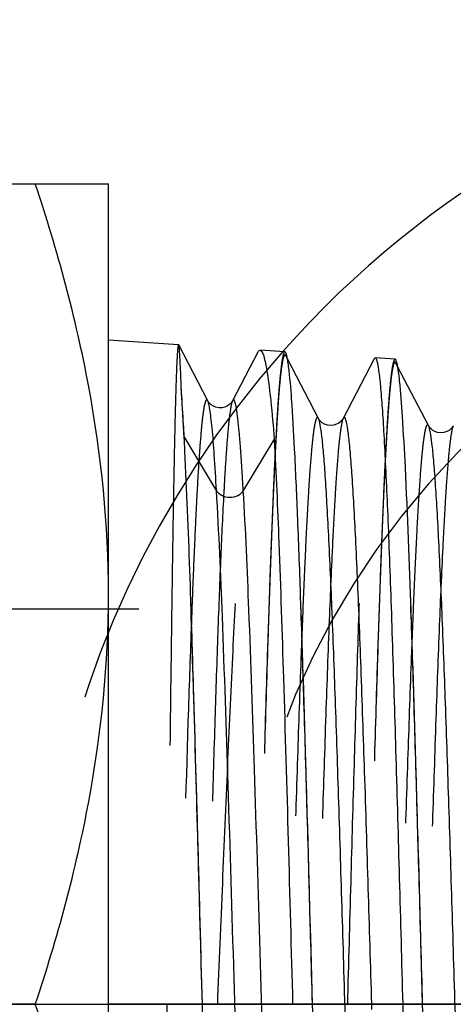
# Model space of a CAD drawing. Header units: millimetres. Extents: x 439 to 561, y 483 to 517.
# Tile 7 of 9: x 523.49 to 530.54, y 500 to 516. Entities that reach past the tile are written whole.
import ezdxf

# ---------------------------------------------------------------- set-up
doc = ezdxf.new("R2010")
doc.units = ezdxf.units.MM
doc.header["$LTSCALE"] = 65.185185
doc.linetypes.add('CENTER', pattern=[0.6, 0.375, -0.075, 0.075, -0.075])
doc.linetypes.add('HIDDEN', pattern=[0.2, 0.1, -0.1])
for name, color, linetype in [('ACHSEN_S', 7, 'CONTINUOUS'), ('KONST.EL_MIT_GEO', 7, 'CONTINUOUS'), ('KURVEN', 7, 'CONTINUOUS')]:
    doc.layers.add(name, color=color, linetype=linetype)

msp = doc.modelspace()

# ---------------------------------------------------------------- linework, layer by layer
at = {"layer": 'ACHSEN_S', "color": 2, "linetype": 'CENTER'}
msp.add_line((439.256, 500), (560.744, 500), dxfattribs=at)
at = {"layer": 'KONST.EL_MIT_GEO', "color": 7, "linetype": 'CONTINUOUS'}
for p, q in [((515.056, 513.332), (524.931, 513.332)), ((524.931, 486.668), (524.931, 513.332)), ((526.07, 510.717), (524.931, 510.793)), ((526.073, 510.715), (526.07, 510.717)), ((526.545, 509.807), (526.073, 510.715)), ((527.361, 510.596), (526.95, 509.808)), ((527.801, 510.602), (527.397, 510.629)), ((528.346, 509.522), (527.842, 510.487)), ((529.254, 510.49), (528.749, 509.522)), ((529.254, 510.49), (529.27, 510.505)), ((529.593, 510.483), (529.27, 510.505)), ((530.137, 509.403), (529.634, 510.367)), ((526.688, 508.349), (526.16, 509.227)), ((527.628, 509.186), (527.124, 508.349)), ((523.74, 500), (516.247, 500)), ((529.216, 499.917), (529.214, 500.002))]:
    msp.add_line(p, q, dxfattribs=at)
at = {"layer": 'KONST.EL_MIT_GEO', "color": 8, "linetype": 'HIDDEN'}
for p, q in [((527.842, 510.487), (527.816, 510.538)), ((529.634, 510.367), (529.607, 510.419)), ((526.16, 509.227), (526.16, 509.27)), ((538.461, 506.419), (512.756, 506.419))]:
    msp.add_line(p, q, dxfattribs=at)
at = {"layer": 'KONST.EL_MIT_GEO', "color": 7, "linetype": 'CONTINUOUS'}
for points in [[(526.949, 509.808), (526.945, 509.799), (526.936, 509.786), (526.922, 509.769), (526.898, 509.746), (526.866, 509.724), (526.826, 509.705), (526.779, 509.693), (526.727, 509.691), (526.679, 509.701), (526.637, 509.719), (526.601, 509.742), (526.575, 509.766), (526.56, 509.784), (526.551, 509.797), (526.545, 509.808)], [(528.749, 509.522), (528.747, 509.518), (528.741, 509.508), (528.729, 509.491), (528.708, 509.47), (528.679, 509.446), (528.642, 509.426), (528.595, 509.41), (528.542, 509.405), (528.492, 509.412), (528.447, 509.428), (528.409, 509.451), (528.381, 509.475), (528.364, 509.494), (528.353, 509.509), (528.347, 509.52), (528.346, 509.522)], [(530.54, 509.402), (530.538, 509.399), (530.532, 509.389), (530.52, 509.372), (530.5, 509.351), (530.47, 509.327), (530.433, 509.307), (530.387, 509.291), (530.334, 509.286), (530.283, 509.293), (530.239, 509.309), (530.2, 509.332), (530.172, 509.356), (530.155, 509.375), (530.145, 509.389), (530.138, 509.4), (530.137, 509.403)]]:
    msp.add_lwpolyline(points, dxfattribs=at)
msp.add_arc((456.583, 505.595), 69.674, 2.79557, 3.02374, dxfattribs=at)
for points, knots in [([(524.931, 506.666), (524.931, 507.794), (524.702, 510.063), (524.1, 512.253), (523.74, 513.332)], [0, 0, 0, 0, 0.498127, 1, 1, 1, 1]), ([(526.114, 510.016), (526.111, 510.112), (526.105, 510.28), (526.096, 510.474), (526.089, 510.591), (526.084, 510.65), (526.079, 510.688), (526.076, 510.709), (526.073, 510.715)], [0, 0, 0, 0, 0.412973, 0.718719, 0.830473, 0.914599, 0.971047, 1, 1, 1, 1]), ([(527.361, 510.596), (527.364, 510.601), (527.372, 510.615), (527.386, 510.63), (527.397, 510.629)], [0, 0, 0, 0, 0.349039, 1, 1, 1, 1]), ([(527.397, 510.629), (527.41, 510.628), (527.437, 510.592), (527.46, 510.522), (527.488, 510.404), (527.529, 510.163), (527.579, 509.751), (527.611, 509.393), (527.628, 509.186)], [0, 0, 0, 0, 0.025731, 0.077239, 0.157962, 0.268396, 0.577453, 1, 1, 1, 1]), ([(527.861, 510.364), (527.857, 510.398), (527.849, 510.457), (527.834, 510.534), (527.822, 510.577), (527.809, 510.602), (527.801, 510.602)], [0, 0, 0, 0, 0.418629, 0.722444, 0.912859, 1, 1, 1, 1]), ([(529.27, 510.505), (529.276, 510.504), (529.289, 510.483), (529.3, 510.446), (529.314, 510.38), (529.334, 510.246), (529.358, 510.016), (529.385, 509.669), (529.412, 509.229), (529.439, 508.7), (529.467, 508.088), (529.495, 507.398), (529.522, 506.637), (529.561, 505.501), (529.608, 503.964), (529.662, 502.021), (529.699, 500.682), (529.717, 500)], [0, 0, 0, 0, 0.00185, 0.005765, 0.011976, 0.02052, 0.044576, 0.077767, 0.11979, 0.170256, 0.228685, 0.294517, 0.367123, 0.445803, 0.618325, 0.805447, 1, 1, 1, 1]), ([(529.666, 510.131), (529.661, 510.182), (529.651, 510.269), (529.633, 510.383), (529.618, 510.444), (529.603, 510.483), (529.593, 510.483)], [0, 0, 0, 0, 0.422786, 0.729021, 0.918903, 1, 1, 1, 1]), ([(528.249, 500), (528.218, 501.177), (528.158, 503.397), (528.079, 506.05), (528.011, 507.882), (527.965, 508.941), (527.919, 509.743), (527.884, 510.189), (527.861, 510.364)], [0, 0, 0, 0, 0.340579, 0.642351, 0.767611, 0.870815, 0.949011, 1, 1, 1, 1]), ([(530.041, 500), (530.01, 501.125), (529.952, 503.255), (529.864, 506.163), (529.788, 508.224), (529.721, 509.471), (529.687, 509.94), (529.666, 510.131)], [0, 0, 0, 0, 0.332926, 0.630495, 0.861, 0.9431, 1, 1, 1, 1]), ([(526.16, 509.27), (526.156, 509.34), (526.142, 509.589), (526.127, 509.837), (526.114, 510.016)], [0, 0, 0, 0, 0.281387, 1, 1, 1, 1]), ([(526.688, 508.349), (526.677, 508.542), (526.657, 508.882), (526.626, 509.278), (526.6, 509.523), (526.583, 509.652), (526.566, 509.742), (526.554, 509.791), (526.545, 509.807)], [0, 0, 0, 0, 0.395906, 0.696915, 0.810406, 0.898762, 0.961878, 1, 1, 1, 1]), ([(527.124, 508.349), (527.117, 508.472), (527.104, 508.703), (527.082, 509.022), (527.061, 509.289), (527.039, 509.501), (527.021, 509.644), (527.005, 509.729), (526.995, 509.773), (526.984, 509.801), (526.975, 509.822), (526.957, 509.823), (526.952, 509.813), (526.95, 509.808)], [0, 0, 0, 0, 0.245628, 0.457663, 0.634697, 0.775879, 0.880604, 0.919224, 0.948706, 0.969203, 0.981344, 0.988517, 1, 1, 1, 1]), ([(529.241, 490.538), (529.238, 490.532), (529.23, 490.517), (529.206, 490.534), (529.198, 490.567), (529.182, 490.621), (529.17, 490.698), (529.156, 490.796), (529.142, 490.917), (529.122, 491.122), (529.098, 491.432), (529.071, 491.864), (529.043, 492.376), (529.015, 492.961), (528.988, 493.614), (528.949, 494.603), (528.902, 495.956), (528.847, 497.685), (528.793, 499.503), (528.738, 501.341), (528.683, 503.129), (528.628, 504.797), (528.574, 506.282), (528.527, 507.378), (528.487, 508.121), (528.46, 508.565), (528.433, 508.927), (528.407, 509.205), (528.379, 509.393), (528.362, 509.491), (528.346, 509.522)], [0, 0, 0, 0, 0.00109, 0.001929, 0.003695, 0.006596, 0.010661, 0.015895, 0.022291, 0.029836, 0.048301, 0.071122, 0.098081, 0.128919, 0.16334, 0.201011, 0.284623, 0.376538, 0.473221, 0.570957, 0.665995, 0.754693, 0.833655, 0.899867, 0.927383, 0.95081, 0.96993, 0.984569, 0.994603, 1, 1, 1, 1]), ([(529.214, 500.002), (529.176, 501.26), (529.122, 503.083), (529.051, 505.16), (529.012, 506.213), (528.983, 506.912), (528.954, 507.539), (528.926, 508.088), (528.897, 508.553), (528.872, 508.886), (528.852, 509.107), (528.838, 509.238), (528.823, 509.345), (528.81, 509.428), (528.794, 509.487), (528.786, 509.523), (528.762, 509.544), (528.752, 509.528), (528.749, 509.522)], [0, 0, 0, 0, 0.394235, 0.570969, 0.650925, 0.724153, 0.789894, 0.847475, 0.896304, 0.935885, 0.952083, 0.965833, 0.977101, 0.985874, 0.992155, 0.995996, 0.997787, 1, 1, 1, 1]), ([(531.033, 490.657), (531.03, 490.651), (531.021, 490.636), (530.998, 490.652), (530.989, 490.685), (530.974, 490.738), (530.961, 490.813), (530.947, 490.91), (530.934, 491.029), (530.914, 491.231), (530.89, 491.536), (530.862, 491.963), (530.835, 492.468), (530.807, 493.045), (530.779, 493.69), (530.741, 494.665), (530.694, 496.001), (530.639, 497.708), (530.584, 499.503), (530.529, 501.318), (530.474, 503.084), (530.42, 504.732), (530.365, 506.198), (530.318, 507.282), (530.279, 508.016), (530.252, 508.456), (530.224, 508.814), (530.199, 509.089), (530.171, 509.275), (530.153, 509.372), (530.137, 509.403)], [0, 0, 0, 0, 0.001111, 0.001949, 0.003704, 0.006589, 0.010639, 0.015858, 0.022237, 0.029764, 0.048199, 0.070988, 0.097918, 0.128729, 0.163123, 0.200772, 0.284345, 0.376233, 0.472901, 0.570635, 0.665685, 0.754408, 0.833408, 0.899669, 0.927211, 0.95067, 0.969822, 0.984495, 0.994566, 1, 1, 1, 1]), ([(527.628, 509.186), (527.658, 508.623), (527.711, 507.327), (527.812, 504.265), (527.879, 501.766), (527.926, 500)], [0, 0, 0, 0, 0.183976, 0.423217, 1, 1, 1, 1]), ([(526.458, 500), (526.412, 501.706), (526.331, 504.704), (526.237, 507.701), (526.174, 508.993)], [0, 0, 0, 0, 0.568878, 1, 1, 1, 1]), ([(527.45, 490.419), (527.447, 490.413), (527.441, 490.401), (527.421, 490.407), (527.412, 490.431), (527.4, 490.466), (527.389, 490.52), (527.371, 490.623), (527.351, 490.793), (527.328, 491.045), (527.305, 491.359), (527.281, 491.734), (527.258, 492.167), (527.234, 492.655), (527.201, 493.404), (527.142, 494.947), (527.064, 497.368), (526.974, 500.426), (526.884, 503.438), (526.795, 506.074), (526.728, 507.668), (526.688, 508.349)], [0, 0, 0, 0, 0.001038, 0.001715, 0.002971, 0.005077, 0.008078, 0.011985, 0.022507, 0.036598, 0.054165, 0.075092, 0.099232, 0.126421, 0.156467, 0.22428, 0.383845, 0.560297, 0.734165, 0.886301, 1, 1, 1, 1]), ([(527.124, 508.349), (527.082, 508.278), (526.906, 508.19), (526.73, 508.278), (526.688, 508.349)], [0, 0, 0, 0, 0.5, 1, 1, 1, 1]), ([(527.854, 490.419), (527.842, 490.442), (527.826, 490.513), (527.804, 490.648), (527.782, 490.844), (527.76, 491.098), (527.738, 491.41), (527.705, 491.933), (527.667, 492.711), (527.622, 493.78), (527.577, 495.009), (527.533, 496.365), (527.472, 498.326), (527.399, 500.822), (527.312, 503.693), (527.227, 506.193), (527.162, 507.702), (527.124, 508.349)], [0, 0, 0, 0, 0.004349, 0.012015, 0.022995, 0.03724, 0.05466, 0.07515, 0.124798, 0.184921, 0.253987, 0.330231, 0.41171, 0.581982, 0.747571, 0.891751, 1, 1, 1, 1]), ([(523.74, 500), (524.1, 501.078), (524.702, 503.269), (524.931, 505.538), (524.931, 506.666)], [0, 0, 0, 0, 0.501873, 1, 1, 1, 1]), ([(524.931, 493.334), (524.931, 494.462), (524.702, 496.731), (524.1, 498.922), (523.74, 500)], [0, 0, 0, 0, 0.498127, 1, 1, 1, 1]), ([(526.906, 489.338), (526.9, 489.338), (526.886, 489.358), (526.876, 489.395), (526.861, 489.46), (526.841, 489.594), (526.817, 489.826), (526.79, 490.176), (526.763, 490.622), (526.736, 491.157), (526.708, 491.779), (526.68, 492.479), (526.653, 493.252), (526.614, 494.406), (526.568, 495.968), (526.513, 497.944), (526.476, 499.306), (526.458, 500)], [0, 0, 0, 0, 0.001725, 0.005488, 0.011557, 0.019972, 0.043807, 0.076826, 0.118726, 0.169113, 0.227505, 0.293338, 0.365981, 0.444733, 0.617491, 0.80497, 1, 1, 1, 1]), ([(528.697, 489.457), (528.691, 489.457), (528.677, 489.477), (528.667, 489.513), (528.653, 489.577), (528.633, 489.71), (528.609, 489.939), (528.582, 490.286), (528.554, 490.726), (528.527, 491.256), (528.499, 491.87), (528.472, 492.563), (528.444, 493.327), (528.406, 494.468), (528.359, 496.013), (528.304, 497.967), (528.268, 499.314), (528.249, 500)], [0, 0, 0, 0, 0.001735, 0.005503, 0.011574, 0.01999, 0.043827, 0.076846, 0.118744, 0.169129, 0.227516, 0.293345, 0.365985, 0.444734, 0.617489, 0.804968, 1, 1, 1, 1]), ([(529.717, 500), (529.735, 499.343), (529.77, 498.053), (529.823, 496.176), (529.876, 494.436), (529.929, 492.896), (529.974, 491.764), (530.012, 490.999), (530.039, 490.543), (530.066, 490.172), (530.09, 489.889), (530.117, 489.699), (530.134, 489.599), (530.15, 489.569)], [0, 0, 0, 0, 0.188779, 0.370739, 0.53939, 0.688685, 0.813285, 0.864892, 0.908734, 0.944423, 0.971648, 0.990194, 1, 1, 1, 1]), ([(530.488, 489.576), (530.482, 489.576), (530.468, 489.595), (530.458, 489.631), (530.444, 489.695), (530.424, 489.826), (530.4, 490.053), (530.373, 490.395), (530.346, 490.831), (530.318, 491.355), (530.291, 491.962), (530.263, 492.647), (530.235, 493.402), (530.197, 494.53), (530.15, 496.058), (530.095, 497.99), (530.059, 499.321), (530.041, 500)], [0, 0, 0, 0, 0.001746, 0.005518, 0.01159, 0.020008, 0.043844, 0.076863, 0.118761, 0.169146, 0.227534, 0.293363, 0.366002, 0.444749, 0.617499, 0.804973, 1, 1, 1, 1])]:
    msp.add_open_spline(points, degree=3, knots=knots, dxfattribs=at)
at = {"layer": 'KONST.EL_MIT_GEO', "color": 8, "linetype": 'HIDDEN'}
for points, knots in [([(526.07, 510.717), (526.065, 510.717), (526.063, 510.691), (526.056, 510.661), (526.052, 510.592), (526.046, 510.505), (526.04, 510.389), (526.032, 510.186), (526.022, 509.871), (526.01, 509.424), (525.999, 508.885), (525.987, 508.26), (525.975, 507.556), (525.964, 506.779), (525.948, 505.62), (525.928, 504.05), (525.905, 502.065), (525.89, 500.697), (525.882, 500)], [0, 0, 0, 0, 0.001295, 0.004915, 0.010919, 0.019302, 0.030044, 0.043122, 0.076158, 0.118093, 0.168524, 0.226969, 0.292858, 0.365561, 0.444376, 0.617264, 0.804867, 1, 1, 1, 1]), ([(526.707, 500), (526.734, 500.657), (526.787, 501.948), (526.867, 503.828), (526.947, 505.575), (527.027, 507.129), (527.096, 508.278), (527.153, 509.061), (527.194, 509.534), (527.234, 509.923), (527.272, 510.228), (527.312, 510.442), (527.341, 510.557), (527.361, 510.596)], [0, 0, 0, 0, 0.185655, 0.364827, 0.531368, 0.679527, 0.804215, 0.856381, 0.901147, 0.938133, 0.967045, 0.987675, 1, 1, 1, 1]), ([(527.801, 510.602), (527.795, 510.603), (527.781, 510.583), (527.771, 510.546), (527.757, 510.481), (527.737, 510.348), (527.713, 510.117), (527.686, 509.769), (527.659, 509.326), (527.631, 508.793), (527.604, 508.176), (527.576, 507.479), (527.548, 506.711), (527.51, 505.563), (527.463, 504.01), (527.408, 502.044), (527.372, 500.69), (527.354, 500)], [0, 0, 0, 0, 0.00173, 0.005495, 0.011564, 0.019979, 0.043814, 0.076833, 0.118731, 0.169118, 0.227508, 0.29334, 0.365983, 0.444733, 0.617488, 0.804967, 1, 1, 1, 1]), ([(527.816, 510.538), (527.813, 510.544), (527.801, 510.56), (527.779, 510.531), (527.771, 510.492), (527.755, 510.423), (527.742, 510.33), (527.727, 510.209), (527.713, 510.063), (527.699, 509.89), (527.685, 509.692), (527.665, 509.379), (527.64, 508.929), (527.611, 508.32), (527.583, 507.626), (527.554, 506.854), (527.515, 505.691), (527.467, 504.108), (527.41, 502.097), (527.373, 500.709), (527.354, 500)], [0, 0, 0, 0, 0.001911, 0.003744, 0.007764, 0.014242, 0.02321, 0.034663, 0.048584, 0.064938, 0.083686, 0.104783, 0.153802, 0.2115, 0.277282, 0.35048, 0.430343, 0.606728, 0.799233, 1, 1, 1, 1]), ([(528.249, 500), (528.231, 500.664), (528.196, 501.968), (528.143, 503.865), (528.09, 505.623), (528.037, 507.179), (527.991, 508.323), (527.953, 509.096), (527.927, 509.557), (527.9, 509.93), (527.876, 510.216), (527.848, 510.408), (527.832, 510.508), (527.816, 510.538)], [0, 0, 0, 0, 0.188783, 0.37082, 0.539551, 0.688904, 0.813515, 0.865108, 0.908924, 0.944575, 0.971756, 0.990247, 1, 1, 1, 1]), ([(528.822, 500), (528.84, 500.661), (528.875, 501.959), (528.928, 503.847), (528.981, 505.597), (529.033, 507.145), (529.079, 508.284), (529.117, 509.054), (529.143, 509.512), (529.17, 509.884), (529.194, 510.169), (529.222, 510.36), (529.238, 510.46), (529.254, 510.49)], [0, 0, 0, 0, 0.188812, 0.370801, 0.539473, 0.688781, 0.813385, 0.864987, 0.908821, 0.944495, 0.9717, 0.990223, 1, 1, 1, 1]), ([(529.593, 510.483), (529.587, 510.484), (529.573, 510.464), (529.563, 510.428), (529.548, 510.364), (529.529, 510.232), (529.504, 510.004), (529.478, 509.66), (529.45, 509.222), (529.423, 508.695), (529.395, 508.084), (529.367, 507.395), (529.34, 506.635), (529.301, 505.501), (529.255, 503.965), (529.2, 502.021), (529.163, 500.683), (529.145, 500)], [0, 0, 0, 0, 0.001741, 0.005511, 0.011583, 0.02, 0.043837, 0.076857, 0.118755, 0.169142, 0.227532, 0.293363, 0.366004, 0.444753, 0.617504, 0.804975, 1, 1, 1, 1]), ([(529.607, 510.419), (529.604, 510.425), (529.593, 510.441), (529.571, 510.413), (529.562, 510.375), (529.546, 510.307), (529.533, 510.215), (529.519, 510.096), (529.505, 509.951), (529.491, 509.78), (529.476, 509.585), (529.456, 509.275), (529.431, 508.83), (529.403, 508.228), (529.374, 507.542), (529.346, 506.779), (529.306, 505.629), (529.258, 504.063), (529.201, 502.074), (529.164, 500.701), (529.145, 500)], [0, 0, 0, 0, 0.001944, 0.00377, 0.007773, 0.014229, 0.023176, 0.034612, 0.048516, 0.064853, 0.083587, 0.104673, 0.153672, 0.211358, 0.277137, 0.350335, 0.430207, 0.606623, 0.799177, 1, 1, 1, 1]), ([(530.041, 500), (530.023, 500.656), (529.987, 501.945), (529.934, 503.82), (529.881, 505.558), (529.828, 507.096), (529.783, 508.227), (529.745, 508.992), (529.718, 509.447), (529.692, 509.817), (529.667, 510.1), (529.64, 510.29), (529.623, 510.389), (529.607, 510.419)], [0, 0, 0, 0, 0.188713, 0.370688, 0.539372, 0.688701, 0.813315, 0.864919, 0.908757, 0.944436, 0.971654, 0.990193, 1, 1, 1, 1]), ([(526.16, 509.227), (526.156, 509.301), (526.142, 509.563), (526.127, 509.826), (526.114, 510.016)], [0, 0, 0, 0, 0.279241, 1, 1, 1, 1]), ([(526.545, 509.808), (526.542, 509.813), (526.534, 509.828), (526.512, 509.813), (526.504, 509.781), (526.489, 509.732), (526.477, 509.662), (526.464, 509.57), (526.451, 509.459), (526.433, 509.269), (526.41, 508.982), (526.384, 508.581), (526.359, 508.106), (526.333, 507.562), (526.307, 506.953), (526.272, 506.028), (526.208, 504.161), (526.126, 501.301), (526.031, 497.804), (525.937, 494.532), (525.857, 492.133), (525.787, 490.618), (525.751, 490.023), (525.731, 489.771)], [0, 0, 0, 0, 0.000991, 0.001728, 0.003265, 0.0058, 0.009358, 0.013944, 0.019552, 0.026171, 0.042381, 0.062436, 0.086157, 0.113337, 0.143742, 0.177109, 0.251582, 0.422484, 0.60406, 0.773711, 0.911003, 0.962306, 1, 1, 1, 1]), ([(526.949, 509.808), (526.936, 509.782), (526.92, 509.7), (526.896, 509.545), (526.873, 509.317), (526.849, 509.02), (526.825, 508.657), (526.791, 508.048), (526.75, 507.144), (526.703, 505.908), (526.657, 504.497), (526.61, 502.953), (526.547, 500.754), (526.472, 498.005), (526.385, 494.911), (526.299, 492.314), (526.234, 490.785), (526.194, 490.153)], [0, 0, 0, 0, 0.004442, 0.012491, 0.024134, 0.039287, 0.057839, 0.079646, 0.132348, 0.19583, 0.26824, 0.347508, 0.431401, 0.603748, 0.766757, 0.903435, 1, 1, 1, 1]), ([(528.346, 509.522), (528.342, 509.528), (528.334, 509.543), (528.31, 509.525), (528.302, 509.491), (528.287, 509.437), (528.274, 509.36), (528.26, 509.261), (528.246, 509.139), (528.226, 508.932), (528.202, 508.621), (528.175, 508.185), (528.147, 507.67), (528.12, 507.081), (528.092, 506.423), (528.053, 505.428), (528.006, 504.066), (527.952, 502.327), (527.897, 500.497), (527.842, 498.647), (527.787, 496.849), (527.732, 495.17), (527.678, 493.677), (527.631, 492.574), (527.592, 491.827), (527.564, 491.38), (527.537, 491.016), (527.511, 490.737), (527.484, 490.548), (527.466, 490.449), (527.45, 490.419)], [0, 0, 0, 0, 0.001081, 0.001919, 0.003691, 0.006599, 0.010673, 0.015914, 0.022318, 0.029871, 0.048351, 0.071188, 0.098161, 0.129013, 0.163446, 0.201128, 0.28476, 0.376689, 0.473379, 0.571115, 0.666148, 0.754833, 0.833777, 0.899965, 0.927467, 0.950879, 0.969984, 0.984606, 0.994621, 1, 1, 1, 1]), ([(528.749, 509.522), (528.733, 509.491), (528.715, 509.391), (528.687, 509.202), (528.662, 508.921), (528.634, 508.555), (528.607, 508.106), (528.567, 507.355), (528.52, 506.248), (528.466, 504.75), (528.411, 503.068), (528.356, 501.267), (528.301, 499.417), (528.246, 497.589), (528.191, 495.852), (528.144, 494.493), (528.106, 493.502), (528.078, 492.846), (528.051, 492.26), (528.023, 491.747), (527.996, 491.314), (527.972, 491.004), (527.952, 490.799), (527.939, 490.678), (527.925, 490.579), (527.912, 490.502), (527.897, 490.449), (527.889, 490.415), (527.865, 490.398), (527.857, 490.413), (527.854, 490.419)], [0, 0, 0, 0, 0.005419, 0.015501, 0.030213, 0.049424, 0.072958, 0.10059, 0.167046, 0.246239, 0.335119, 0.430268, 0.528027, 0.624644, 0.716412, 0.799818, 0.837371, 0.871672, 0.90239, 0.929235, 0.951951, 0.970328, 0.977834, 0.984198, 0.989404, 0.993449, 0.996334, 0.998091, 0.998922, 1, 1, 1, 1]), ([(530.137, 509.403), (530.134, 509.409), (530.126, 509.424), (530.102, 509.407), (530.094, 509.374), (530.078, 509.321), (530.066, 509.245), (530.051, 509.147), (530.038, 509.027), (530.018, 508.823), (529.994, 508.516), (529.966, 508.086), (529.939, 507.578), (529.911, 506.997), (529.883, 506.348), (529.845, 505.366), (529.798, 504.021), (529.743, 502.304), (529.688, 500.497), (529.633, 498.67), (529.579, 496.894), (529.524, 495.236), (529.47, 493.76), (529.422, 492.67), (529.383, 491.931), (529.356, 491.489), (529.328, 491.129), (529.303, 490.853), (529.275, 490.666), (529.257, 490.568), (529.241, 490.538)], [0, 0, 0, 0, 0.001101, 0.001939, 0.0037, 0.006593, 0.01065, 0.015877, 0.022265, 0.0298, 0.048251, 0.071055, 0.098, 0.128825, 0.163233, 0.200892, 0.284485, 0.376387, 0.473062, 0.570797, 0.665841, 0.754551, 0.833532, 0.899769, 0.927297, 0.950741, 0.969877, 0.984533, 0.994584, 1, 1, 1, 1]), ([(530.54, 509.402), (530.524, 509.372), (530.506, 509.273), (530.479, 509.085), (530.453, 508.807), (530.425, 508.445), (530.398, 508.001), (530.358, 507.259), (530.311, 506.165), (530.257, 504.684), (530.202, 503.023), (530.147, 501.244), (530.092, 499.417), (530.037, 497.612), (529.983, 495.897), (529.936, 494.556), (529.897, 493.577), (529.87, 492.93), (529.842, 492.352), (529.815, 491.846), (529.787, 491.419), (529.763, 491.113), (529.744, 490.911), (529.73, 490.792), (529.716, 490.694), (529.704, 490.619), (529.688, 490.566), (529.68, 490.533), (529.656, 490.517), (529.648, 490.532), (529.645, 490.538)], [0, 0, 0, 0, 0.005458, 0.015578, 0.030322, 0.049568, 0.073133, 0.100795, 0.167302, 0.246535, 0.335442, 0.430604, 0.528363, 0.624964, 0.716703, 0.800067, 0.837596, 0.871869, 0.902559, 0.929372, 0.952058, 0.970401, 0.977892, 0.984238, 0.989429, 0.993458, 0.996329, 0.998072, 0.998903, 1, 1, 1, 1]), ([(526.458, 500), (526.41, 501.774), (526.344, 504.285), (526.243, 507.36), (526.19, 508.662), (526.16, 509.227)], [0, 0, 0, 0, 0.576779, 0.816021, 1, 1, 1, 1]), ([(525.882, 500), (525.87, 498.89), (525.846, 496.78), (525.811, 493.877), (525.775, 491.577), (525.75, 490.277), (525.731, 489.771)], [0, 0, 0, 0, 0.325445, 0.618869, 0.851349, 1, 1, 1, 1]), ([(526.194, 490.153), (526.251, 490.696), (526.342, 492.014), (526.462, 494.271), (526.584, 497.01), (526.665, 498.975), (526.707, 500)], [0, 0, 0, 0, 0.16589, 0.401739, 0.687808, 1, 1, 1, 1]), ([(526.852, 489.57), (526.829, 489.733), (526.794, 490.162), (526.746, 490.944), (526.7, 491.998), (526.631, 493.846), (526.551, 496.54), (526.49, 498.799), (526.458, 500)], [0, 0, 0, 0, 0.04749, 0.123363, 0.225398, 0.350562, 0.654772, 1, 1, 1, 1]), ([(528.638, 489.728), (528.615, 489.899), (528.58, 490.335), (528.534, 491.124), (528.488, 492.171), (528.42, 493.988), (528.341, 496.623), (528.281, 498.829), (528.249, 500)], [0, 0, 0, 0, 0.050147, 0.127785, 0.2307, 0.355921, 0.658239, 1, 1, 1, 1]), ([(528.374, 489.436), (528.38, 489.436), (528.393, 489.457), (528.404, 489.495), (528.418, 489.561), (528.438, 489.696), (528.462, 489.927), (528.489, 490.276), (528.516, 490.719), (528.544, 491.25), (528.571, 491.866), (528.599, 492.56), (528.627, 493.326), (528.665, 494.468), (528.712, 496.013), (528.767, 497.968), (528.803, 499.314), (528.822, 500)], [0, 0, 0, 0, 0.001844, 0.005756, 0.011964, 0.020508, 0.044561, 0.07775, 0.119772, 0.170237, 0.228665, 0.294496, 0.367102, 0.445782, 0.618308, 0.805439, 1, 1, 1, 1]), ([(530.439, 489.779), (530.414, 489.933), (530.379, 490.342), (530.332, 491.097), (530.285, 492.123), (530.236, 493.389), (530.187, 494.857), (530.12, 497.083), (530.073, 498.815), (530.041, 500)], [0, 0, 0, 0, 0.045689, 0.120359, 0.22179, 0.346911, 0.491919, 0.652406, 1, 1, 1, 1]), ([(530.165, 489.555), (530.172, 489.555), (530.185, 489.576), (530.196, 489.613), (530.21, 489.679), (530.229, 489.812), (530.253, 490.041), (530.28, 490.386), (530.308, 490.823), (530.335, 491.349), (530.363, 491.958), (530.39, 492.644), (530.418, 493.401), (530.456, 494.53), (530.503, 496.058), (530.558, 497.991), (530.595, 499.322), (530.613, 500)], [0, 0, 0, 0, 0.001856, 0.005773, 0.011986, 0.020532, 0.044591, 0.077782, 0.119804, 0.170268, 0.228693, 0.294521, 0.367125, 0.445803, 0.618323, 0.805447, 1, 1, 1, 1])]:
    msp.add_open_spline(points, degree=3, knots=knots, dxfattribs=at)
at = {"layer": 'KURVEN', "color": 8, "linetype": 'HIDDEN'}
msp.add_line((526.455, 500), (524.929, 500), dxfattribs=at)
at = {"layer": 'KURVEN', "color": 40, "linetype": 'CONTINUOUS'}
msp.add_line((539.744, 500), (526.455, 500), dxfattribs=at)
msp.add_arc((539.744, 500), 16, 204, 138.4784, dxfattribs=at)
at = {"layer": 'KURVEN', "color": 8, "linetype": 'HIDDEN'}
for radius, start, end in [(16, 138.4784, 204), (12.8, 129.4309, 227.0046), (9.6, 105.7373, 248.9362)]:
    msp.add_arc((539.744, 500), radius, start, end, dxfattribs=at)

doc.saveas('drawing.dxf')
